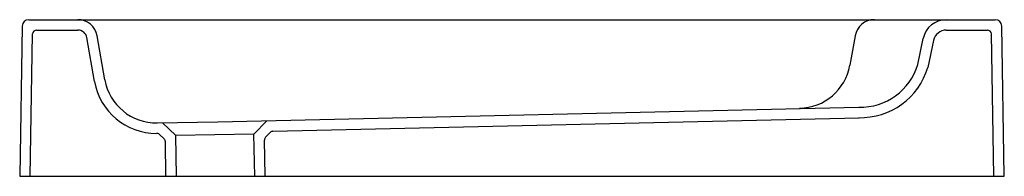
# Model space of a CAD drawing. Header units: millimetres. Extents: x 0 to 0.754, y 0 to 0.12.
import ezdxf

# ---------------------------------------------------------------- set-up
doc = ezdxf.new("R2010")
doc.units = ezdxf.units.MM
doc.layers.add('BLOCKS', color=3, linetype='Continuous')

msp = doc.modelspace()

# ---------------------------------------------------------------- linework, layer by layer
at = {"layer": 'BLOCKS'}
for p, q in [((0.00201, 0.11509), (0, 0)), ((0.00701, 0.12), (0.74718, 0.12)), ((0.75419, 0), (0.75218, 0.11509)), ((0.008, -0.00014), (0.0099, 0.10905)), ((0.0129, 0.112), (0.04451, 0.112)), ((0.05735, 0.0725), (0.0514, 0.10622)), ((0.06523, 0.07389), (0.05928, 0.1076)), ((0.63991, 0.1076), (0.63594, 0.08509)), ((0.68798, 0.0857), (0.69213, 0.10566)), ((0.70975, 0.112), (0.74128, 0.112)), ((0.74619, -0.00014), (0.74428, 0.10905)), ((0.69996, 0.10404), (0.69565, 0.08343)), ((0.15177, 0.04165), (0.64276, 0.05284)), ((0.10532, 0.04084), (0.15177, 0.04165)), ((0.11948, 0.03109), (0.1093, 0.04091)), ((0.17947, 0.03213), (0.18929, 0.04231)), ((0.19399, 0.03439), (0.6429, 0.04484)), ((0.11064, 0.0285), (0.10702, 0.03199)), ((0.17947, 0.03213), (0.11948, 0.03109)), ((0.12002, 0), (0.11948, 0.03109)), ((0.18003, 0), (0.17947, 0.03213)), ((0.18839, 0.02985), (0.19188, 0.03347)), ((0.11202, -0.00014), (0.11156, 0.02639)), ((0.18803, 0.00014), (0.18754, 0.02772)), ((0, 0), (0.75419, 0))]:
    msp.add_line(p, q, dxfattribs=at)
for centre, radius, start, end in [((0.00701, 0.115), 0.005, 90, 179), ((0.04451, 0.105), 0.015, 10, 90), ((0.65468, 0.105), 0.015, 90, 170), ((0.70975, 0.102), 0.018, 90, 168.25783), ((0.74718, 0.115), 0.005, 1, 90), ((0.0129, 0.109), 0.003, 90, 179), ((0.04451, 0.105), 0.007, 10, 90), ((0.70975, 0.102), 0.01, 90, 168.25783), ((0.74128, 0.109), 0.003, 1, 90), ((0.59655, 0.09204), 0.04, 271, 350), ((0.64394, 0.09876), 0.05393, 268.522, 343.48483), ((0.64394, 0.09876), 0.04593, 268.522, 343.48483), ((0.10462, 0.08084), 0.04801, 190.00933, 270.35029), ((0.10462, 0.08084), 0.04001, 190.00933, 270.99067), ((0.10494, 0.02984), 0.003, 46, 90.35029), ((0.19404, 0.03139), 0.003, 91, 136), ((0.10856, 0.02634), 0.003, 1, 46), ((0.19054, 0.02777), 0.003, 136, 181)]:
    msp.add_arc(centre, radius, start, end, dxfattribs=at)

doc.saveas('drawing.dxf')
